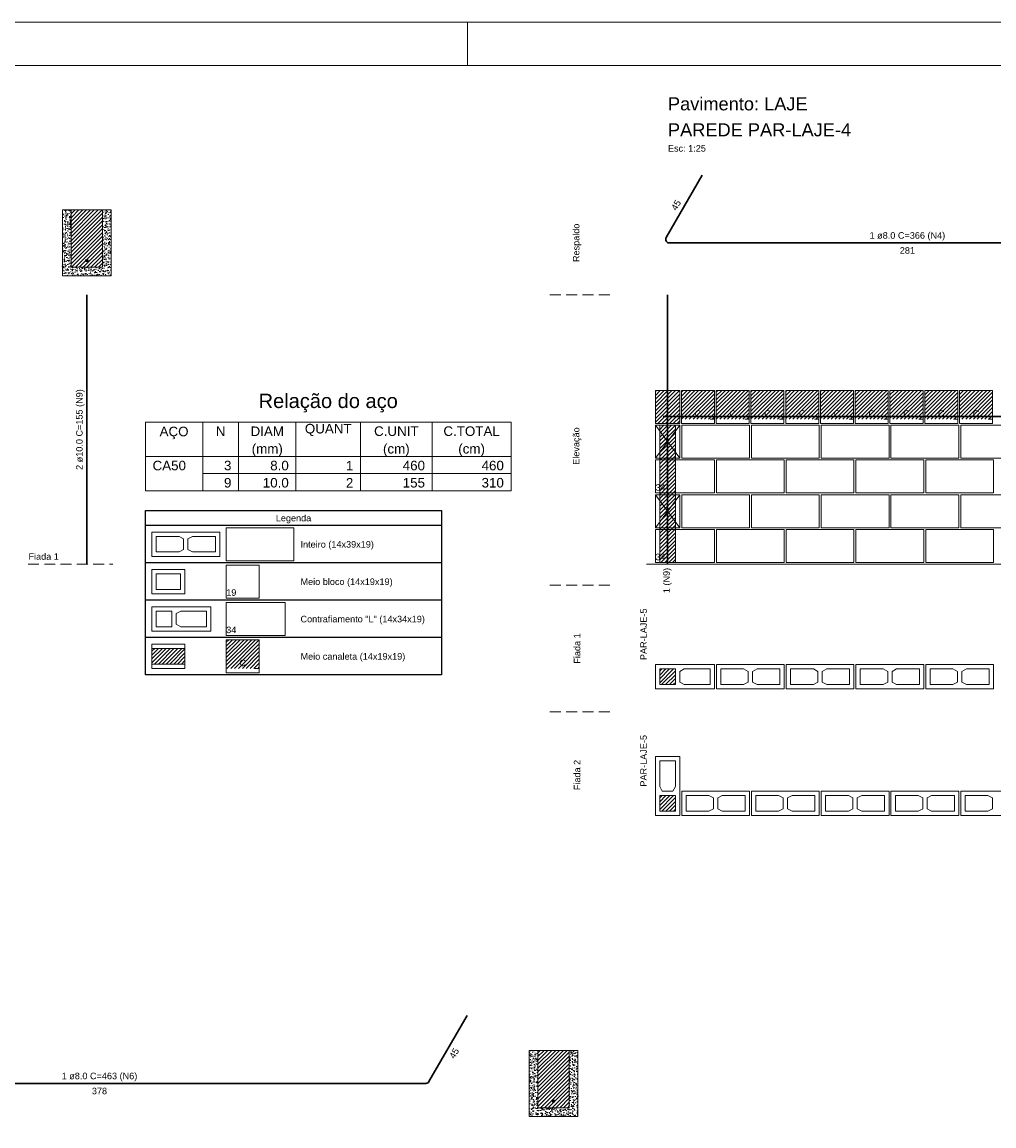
# Model space of a CAD drawing. Header units: millimetres. Extents: x 337 to 624, y -381 to -65.
# Tile 116 of 138: x 465 to 488, y -155 to -129. Entities that reach past the tile are written whole.
import ezdxf

# ---------------------------------------------------------------- set-up
doc = ezdxf.new("R2010")
doc.units = ezdxf.units.MM
doc.header["$MEASUREMENT"] = 0
doc.linetypes.add('Dashed2', pattern=[0.375, 0.25, -0.125])
doc.linetypes.add('DOT', pattern=[6.35, 0, -6.35])
for name, color, linetype, lineweight in [('Armadura', 7, 'Continuous', 30), ('Armaduras em corte', 14, 'Continuous', 0), ('Descrição da armadura', 7, 'Continuous', 5), ('DI-Tabelas', 7, 'Continuous', 25), ('PA-Ajustes', 8, 'Continuous', 5), ('PA-Graute', 8, 'Continuous', 0), ('PA-Piso', 7, 'Continuous', 20), ('PE-Contrafiamento L', 1, 'Continuous', 13), ('PE-Inteiro', 7, 'Continuous', 5), ('PE-Meio', 1, 'Continuous', 5), ('PE-Meio canaleta', 5, 'Continuous', 5), ('PE-Paredes', 1, 'Continuous', 5), ('PRANCHA 01', 7, 'Continuous', 20), ('Relação do aço', 7, 'Continuous', 0), ('Texto da cota', 7, 'Continuous', 0), ('Textos armaduras', 7, 'Continuous', 5)]:
    doc.layers.add(name, color=color, linetype=linetype, lineweight=lineweight)
doc.styles.add('Arial', font='arial.ttf')
pattern_1 = [(45, (442.74299, -310.03217), (-0.044194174, 0.044194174), [])]
pattern_2 = [(45, (442.51414, -310.03217), (-0.044194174, 0.044194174), [])]

msp = doc.modelspace()

# ---------------------------------------------------------------- hatches: boundary and pattern name
at = {"layer": 'Armaduras em corte', "linetype": 'Continuous'}
for points in [[(466.9258, -134.935), (466.9257, -134.9322), (466.9253, -134.9295), (466.9247, -134.9267), (466.9239, -134.9241), (466.9228, -134.9215), (466.9215, -134.919), (466.92, -134.9167), (466.9183, -134.9144), (466.9164, -134.9124), (466.9144, -134.9105), (466.9121, -134.9088), (466.9098, -134.9073), (466.9073, -134.906), (466.9047, -134.9049), (466.9021, -134.9041), (466.8993, -134.9035), (466.8966, -134.9031), (466.8938, -134.903), (466.891, -134.9031), (466.8882, -134.9035), (466.8855, -134.9041), (466.8828, -134.9049), (466.8803, -134.906), (466.8778, -134.9073), (466.8754, -134.9088), (466.8732, -134.9105), (466.8712, -134.9124), (466.8693, -134.9144), (466.8676, -134.9167), (466.8661, -134.919), (466.8648, -134.9215), (466.8637, -134.9241), (466.8629, -134.9267), (466.8623, -134.9295), (466.8619, -134.9322), (466.8618, -134.935), (466.8619, -134.9378), (466.8623, -134.9406), (466.8629, -134.9433), (466.8637, -134.946), (466.8648, -134.9485), (466.8661, -134.951), (466.8676, -134.9534), (466.8693, -134.9556), (466.8712, -134.9576), (466.8732, -134.9595), (466.8754, -134.9612), (466.8778, -134.9627), (466.8803, -134.964), (466.8828, -134.9651), (466.8855, -134.9659), (466.8882, -134.9665), (466.891, -134.9669), (466.8938, -134.967), (466.8966, -134.9669), (466.8993, -134.9665), (466.9021, -134.9659), (466.9047, -134.9651), (466.9073, -134.964), (466.9098, -134.9627), (466.9121, -134.9612), (466.9144, -134.9595), (466.9164, -134.9576), (466.9183, -134.9556), (466.92, -134.9534), (466.9215, -134.951), (466.9228, -134.9485), (466.9239, -134.946), (466.9247, -134.9433), (466.9253, -134.9406), (466.9257, -134.9378)], [(477.6693, -154.2894), (477.6692, -154.2866), (477.6689, -154.2838), (477.6683, -154.2811), (477.6674, -154.2784), (477.6663, -154.2758), (477.6651, -154.2734), (477.6636, -154.271), (477.6619, -154.2688), (477.66, -154.2667), (477.6579, -154.2648), (477.6557, -154.2631), (477.6533, -154.2616), (477.6509, -154.2604), (477.6483, -154.2593), (477.6456, -154.2584), (477.6429, -154.2578), (477.6401, -154.2575), (477.6373, -154.2574), (477.6346, -154.2575), (477.6318, -154.2578), (477.6291, -154.2584), (477.6264, -154.2593), (477.6238, -154.2604), (477.6213, -154.2616), (477.619, -154.2631), (477.6168, -154.2648), (477.6147, -154.2667), (477.6128, -154.2688), (477.6111, -154.271), (477.6096, -154.2734), (477.6083, -154.2758), (477.6073, -154.2784), (477.6064, -154.2811), (477.6058, -154.2838), (477.6055, -154.2866), (477.6053, -154.2894), (477.6055, -154.2921), (477.6058, -154.2949), (477.6064, -154.2976), (477.6073, -154.3003), (477.6083, -154.3029), (477.6096, -154.3054), (477.6111, -154.3077), (477.6128, -154.3099), (477.6147, -154.312), (477.6168, -154.3139), (477.619, -154.3156), (477.6213, -154.3171), (477.6238, -154.3184), (477.6264, -154.3194), (477.6291, -154.3203), (477.6318, -154.3209), (477.6346, -154.3212), (477.6373, -154.3214), (477.6401, -154.3212), (477.6429, -154.3209), (477.6456, -154.3203), (477.6483, -154.3194), (477.6509, -154.3184), (477.6533, -154.3171), (477.6557, -154.3156), (477.6579, -154.3139), (477.66, -154.312), (477.6619, -154.3099), (477.6636, -154.3077), (477.6651, -154.3054), (477.6663, -154.3029), (477.6674, -154.3003), (477.6683, -154.2976), (477.6689, -154.2949), (477.6692, -154.2921)]]:
    msp.add_hatch(color=14, dxfattribs=at).paths.add_polyline_path(points)
at = {"layer": 'PA-Ajustes', "linetype": 'Continuous'}
h = msp.add_hatch(dxfattribs=at)
h.set_pattern_fill('ANSI31', color=8, scale=0.5, style=0)
h.set_pattern_definition(pattern_2)
h.paths.add_polyline_path([(479.9799, -137.927), (480.5399, -137.927), (480.5399, -138.687), (479.9799, -138.687)])
at = {"layer": 'PA-Graute', "linetype": 'Continuous'}
h = msp.add_hatch(dxfattribs=at)
h.set_pattern_fill('ANSI31', color=8, scale=0.5, style=0)
h.set_pattern_definition(pattern_1)
h.paths.add_polyline_path([(466.5338, -135.087), (467.2538, -135.087), (467.2538, -133.767), (466.5338, -133.767)])
h = msp.add_hatch(dxfattribs=at)
h.set_pattern_fill('ANSI31', color=8, scale=0.5, style=0)
h.set_pattern_definition(pattern_2)
h.paths.add_polyline_path([(480.5799, -137.927), (481.3399, -137.927), (481.3399, -138.587), (480.5799, -138.587)])
h = msp.add_hatch(dxfattribs=at)
h.set_pattern_fill('ANSI31', color=8, scale=0.5, style=0)
h.set_pattern_definition(pattern_2)
h.paths.add_polyline_path([(481.3799, -137.927), (482.1399, -137.927), (482.1399, -138.587), (481.3799, -138.587)])
h = msp.add_hatch(dxfattribs=at)
h.set_pattern_fill('ANSI31', color=8, scale=0.5, style=0)
h.set_pattern_definition(pattern_2)
h.paths.add_polyline_path([(482.1799, -137.927), (482.9399, -137.927), (482.9399, -138.587), (482.1799, -138.587)])
h = msp.add_hatch(dxfattribs=at)
h.set_pattern_fill('ANSI31', color=8, scale=0.5, style=0)
h.set_pattern_definition(pattern_2)
h.paths.add_polyline_path([(482.9799, -137.927), (483.7399, -137.927), (483.7399, -138.587), (482.9799, -138.587)])
h = msp.add_hatch(dxfattribs=at)
h.set_pattern_fill('ANSI31', color=8, scale=0.5, style=0)
h.set_pattern_definition(pattern_2)
h.paths.add_polyline_path([(483.7799, -137.927), (484.5399, -137.927), (484.5399, -138.587), (483.7799, -138.587)])
h = msp.add_hatch(dxfattribs=at)
h.set_pattern_fill('ANSI31', color=8, scale=0.5, style=0)
h.set_pattern_definition(pattern_2)
h.paths.add_polyline_path([(484.5799, -137.927), (485.3399, -137.927), (485.3399, -138.587), (484.5799, -138.587)])
h = msp.add_hatch(dxfattribs=at)
h.set_pattern_fill('ANSI31', color=8, scale=0.5, style=0)
h.set_pattern_definition(pattern_2)
h.paths.add_polyline_path([(485.3799, -137.927), (486.1399, -137.927), (486.1399, -138.587), (485.3799, -138.587)])
h = msp.add_hatch(dxfattribs=at)
h.set_pattern_fill('ANSI31', color=8, scale=0.5, style=0)
h.set_pattern_definition(pattern_2)
h.paths.add_polyline_path([(486.1799, -137.927), (486.9399, -137.927), (486.9399, -138.587), (486.1799, -138.587)])
h = msp.add_hatch(dxfattribs=at)
h.set_pattern_fill('ANSI31', color=8, scale=0.5, style=0)
h.set_pattern_definition(pattern_2)
h.paths.add_polyline_path([(486.9799, -137.927), (487.7399, -137.927), (487.7399, -138.587), (486.9799, -138.587)])
h = msp.add_hatch(dxfattribs=at)
h.set_pattern_fill('ANSI31', color=8, scale=0.5, style=0)
h.set_pattern_definition(pattern_2)
h.paths.add_polyline_path([(480.0799, -138.727), (480.4399, -138.727), (480.4399, -141.887), (480.0799, -141.887)])
h = msp.add_hatch(dxfattribs=at)
h.set_pattern_fill('ANSI31', color=8, scale=0.5, style=0)
h.set_pattern_definition(pattern_1)
h.paths.add_polyline_path([(470.1038, -143.666), (470.8638, -143.666), (470.8638, -144.326), (470.1038, -144.326)])
h = msp.add_hatch(dxfattribs=at)
h.set_pattern_fill('ANSI31', color=8, scale=0.5, style=0)
h.set_pattern_definition(pattern_1)
h.paths.add_polyline_path([(468.3938, -143.866), (469.1538, -143.866), (469.1538, -144.226), (468.3938, -144.226)])
h = msp.add_hatch(dxfattribs=at)
h.set_pattern_fill('ANSI31', color=8, scale=0.5, style=0)
h.set_pattern_definition(pattern_2)
h.paths.add_polyline_path([(480.0799, -144.34), (480.4399, -144.34), (480.4399, -144.7), (480.0799, -144.7)])
h = msp.add_hatch(dxfattribs=at)
h.set_pattern_fill('ANSI31', color=8, scale=0.5, style=0)
h.set_pattern_definition(pattern_2)
h.paths.add_polyline_path([(480.0799, -147.613), (480.0799, -147.253), (480.4399, -147.253), (480.4399, -147.613)])
h = msp.add_hatch(dxfattribs=at)
h.set_pattern_fill('ANSI31', color=8, scale=0.5, style=0)
h.set_pattern_definition([(45, (515.896945, -309.099686), (-0.044194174, 0.044194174), [])])
h.paths.add_polyline_path([(477.2773, -154.4414), (477.9973, -154.4414), (477.9973, -153.1214), (477.2773, -153.1214)])
at = {"layer": 'PE-Meio canaleta', "linetype": 'Continuous'}
h = msp.add_hatch(dxfattribs=at)
h.set_pattern_fill('AR-CONC', color=5, scale=0.02, style=0)
h.set_pattern_definition([(50, (442.74299, -310.03217), (0.14345204, -0.01255043), [0.015, -0.165]), (355, (442.74299, -310.03217), (-0.02775027, 0.15043843), [0.012, -0.132]), (100.4514, (442.75494, -310.03322), (0.11570188, 0.13788791), [0.01274804, -0.14022842]), (46.1842, (442.74299, -309.99217), (0.21344821, -0.0331038), [0.0225, -0.2475]), (96.6356, (442.76078, -309.99493), (0.18693254, 0.19482357), [0.01912206, -0.2103426]), (351.1842, (442.74299, -309.99217), (0.1869324, 0.19482372), [0.018, -0.198]), (21, (442.76299, -310.00217), (0.11938141, -0.08052378), [0.015, -0.165]), (326, (442.76299, -310.00217), (0.04866307, 0.14503001), [0.012, -0.132]), (71.4514, (442.77294, -310.00888), (0.16804453, 0.0645061), [0.01274804, -0.14022842]), (37.5, (442.74299, -310.03217), (0.002431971, 0.066578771), [0, -0.1304, 0, -0.134, 0, -0.1325]), (7.5, (442.74299, -310.03217), (0.052613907, 0.078882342), [0, -0.0764, 0, -0.1274, 0, -0.0505]), (327.5, (442.69839, -310.03217), (0.106764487, -0.004510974), [0, -0.05, 0, -0.156, 0, -0.207]), (317.5, (442.67839, -310.03217), (0.116637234, 0.020020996), [0, -0.065, 0, -0.1036, 0, -0.147])])
h.paths.add_polyline_path([(466.3338, -135.287), (467.4538, -135.287), (467.4538, -133.767), (467.2538, -133.767), (467.2538, -135.087), (466.5338, -135.087), (466.5338, -133.767), (466.3338, -133.767)])
h = msp.add_hatch(dxfattribs=at)
h.set_pattern_fill('AR-CONC', color=5, scale=0.02, style=0)
h.set_pattern_definition([(50, (515.89694, -309.09969), (0.14345204, -0.01255043), [0.015, -0.165]), (355, (515.89694, -309.09969), (-0.02775027, 0.15043843), [0.012, -0.132]), (100.4514, (515.9089, -309.10073), (0.11570188, 0.13788791), [0.01274804, -0.14022842]), (46.1842, (515.89694, -309.05969), (0.2134482, -0.0331038), [0.0225, -0.2475]), (96.6356, (515.91473, -309.06244), (0.18693254, 0.19482357), [0.01912206, -0.2103426]), (351.1842, (515.89694, -309.05969), (0.1869324, 0.19482372), [0.018, -0.198]), (21, (515.91694, -309.06969), (0.11938141, -0.08052378), [0.015, -0.165]), (326, (515.91694, -309.06969), (0.04866307, 0.14503001), [0.012, -0.132]), (71.4514, (515.92689, -309.0764), (0.16804453, 0.0645061), [0.01274804, -0.14022842]), (37.5, (515.896945, -309.099686), (0.002431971, 0.06657877), [0, -0.1304, 0, -0.134, 0, -0.1325]), (7.5, (515.896945, -309.099686), (0.052613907, 0.078882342), [0, -0.0764, 0, -0.1274, 0, -0.0505]), (327.5, (515.852345, -309.099686), (0.106764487, -0.004510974), [0, -0.05, 0, -0.156, 0, -0.207]), (317.5, (515.83234, -309.09969), (0.116637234, 0.020020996), [0, -0.065, 0, -0.1036, 0, -0.147])])
h.paths.add_polyline_path([(477.0773, -154.6414), (478.1973, -154.6414), (478.1973, -153.1214), (477.9973, -153.1214), (477.9973, -154.4414), (477.2773, -154.4414), (477.2773, -153.1214), (477.0773, -153.1214)])

# ---------------------------------------------------------------- linework, layer by layer
at = {"layer": 'Armadura'}
for p, q in [((481.0599, -132.9682), (480.2292, -134.407)), ((480.2985, -134.527), (491.3538, -134.527)), ((466.8938, -141.927), (466.8938, -135.727)), ((480.1599, -138.527), (491.3999, -138.527)), ((474.7704, -153.8414), (475.6473, -152.3225)), ((459.7655, -153.8814), (474.7012, -153.8814))]:
    msp.add_line(p, q, dxfattribs=at)
msp.add_lwpolyline([(480.2599, -141.927), (480.2599, -135.727)], dxfattribs=at)
for centre, start, end in [((480.2985, -134.447), 150, 270), ((474.7012, -153.8014), 270, 330)]:
    msp.add_arc(centre, 0.08, start, end, dxfattribs=at)
at = {"layer": 'Armaduras em corte'}
for centre in [(466.8938, -134.935), (477.6373, -154.2894)]:
    msp.add_circle(centre, 0.032, dxfattribs=at)
at = {"layer": 'DI-Tabelas'}
for p, q in [((468.2438, -141.036), (468.2438, -140.687)), ((468.2438, -140.687), (475.0622, -140.687)), ((475.0622, -140.687), (475.0622, -141.036)), ((475.0622, -141.036), (468.2438, -141.036)), ((468.2438, -141.896), (468.2438, -141.036)), ((475.0622, -141.036), (475.0622, -141.896)), ((469.9538, -141.896), (468.2438, -141.896)), ((468.2438, -142.756), (468.2438, -141.896)), ((471.6638, -141.896), (469.9538, -141.896)), ((475.0622, -141.896), (471.6638, -141.896)), ((475.0622, -141.896), (475.0622, -142.756)), ((469.9538, -142.756), (468.2438, -142.756)), ((468.2438, -143.616), (468.2438, -142.756)), ((471.6638, -142.756), (469.9538, -142.756)), ((475.0622, -142.756), (471.6638, -142.756)), ((475.0622, -142.756), (475.0622, -143.616)), ((469.9538, -143.616), (468.2438, -143.616)), ((468.2438, -144.476), (468.2438, -143.616)), ((471.6638, -143.616), (469.9538, -143.616)), ((475.0622, -143.616), (471.6638, -143.616)), ((475.0622, -143.616), (475.0622, -144.476)), ((469.9538, -144.476), (468.2438, -144.476)), ((471.6638, -144.476), (469.9538, -144.476)), ((475.0622, -144.476), (471.6638, -144.476))]:
    msp.add_line(p, q, dxfattribs=at)
at = {"layer": 'PA-Ajustes', "linetype": 'Continuous'}
msp.add_lwpolyline([(479.9799, -137.927), (480.5399, -137.927), (480.5399, -138.687), (479.9799, -138.687)], close=True, dxfattribs=at)
at = {"layer": 'PA-Graute', "color": 8, "linetype": 'Continuous'}
msp.add_lwpolyline([(480.0799, -138.727), (480.4399, -138.727), (480.4399, -141.887), (480.0799, -141.887)], close=True, dxfattribs=at)
at = {"layer": 'PA-Piso', "linetype": 'Dashed2'}
for p, q in [((478.9299, -135.727), (477.4299, -135.727)), ((465.5438, -141.927), (467.4938, -141.927)), ((478.9299, -142.412), (477.4299, -142.412)), ((478.9299, -145.325), (477.4299, -145.325))]:
    msp.add_line(p, q, dxfattribs=at)
at = {"layer": 'PA-Piso'}
msp.add_line((479.7799, -141.927), (492.3399, -141.927), dxfattribs=at)
at = {"layer": 'PE-Contrafiamento L', "linetype": 'Continuous'}
for p, q in [((479.9799, -139.487), (479.9799, -138.727)), ((479.9799, -138.727), (480.5399, -138.727)), ((480.5399, -138.727), (479.9799, -139.487)), ((480.5399, -139.487), (479.9799, -138.727)), ((479.9799, -138.727), (480.5399, -138.727)), ((480.5399, -138.727), (480.5399, -139.487)), ((480.5399, -139.487), (479.9799, -139.487)), ((479.9799, -139.487), (480.5399, -139.487)), ((479.9799, -139.527), (481.3399, -139.527)), ((479.9799, -140.287), (479.9799, -139.527)), ((481.3399, -139.527), (481.3399, -140.287)), ((481.3399, -140.287), (479.9799, -140.287)), ((479.9799, -141.087), (479.9799, -140.327)), ((479.9799, -140.327), (480.5399, -140.327)), ((480.5399, -140.327), (479.9799, -141.087)), ((480.5399, -141.087), (479.9799, -140.327)), ((479.9799, -140.327), (480.5399, -140.327)), ((480.5399, -140.327), (480.5399, -141.087)), ((480.5399, -141.087), (479.9799, -141.087)), ((479.9799, -141.087), (480.5399, -141.087)), ((479.9799, -141.127), (481.3399, -141.127)), ((479.9799, -141.887), (479.9799, -141.127)), ((481.3399, -141.127), (481.3399, -141.887)), ((481.3399, -141.887), (479.9799, -141.887)), ((470.1038, -142.806), (471.4638, -142.806)), ((470.1038, -143.566), (470.1038, -142.806)), ((471.4638, -142.806), (471.4638, -143.566)), ((468.3938, -142.906), (469.7538, -142.906)), ((468.3938, -143.466), (468.3938, -142.906)), ((469.7538, -142.906), (469.7538, -143.466)), ((469.7538, -143.466), (468.3938, -143.466)), ((471.4638, -143.566), (470.1038, -143.566)), ((479.9799, -144.24), (481.3399, -144.24)), ((479.9799, -144.8), (479.9799, -144.24)), ((481.3399, -144.24), (481.3399, -144.8)), ((481.3399, -144.8), (479.9799, -144.8)), ((479.9799, -147.713), (479.9799, -146.353)), ((479.9799, -146.353), (480.5399, -146.353)), ((480.5399, -146.353), (480.5399, -147.713)), ((480.5399, -147.713), (479.9799, -147.713))]:
    msp.add_line(p, q, dxfattribs=at)
at = {"layer": 'PE-Contrafiamento L', "linetype": 'Continuous', "lineweight": 5}
for p, q in [((468.4938, -143.006), (468.8538, -143.006)), ((468.4938, -143.366), (468.4938, -143.006)), ((468.8538, -143.006), (468.8538, -143.366)), ((468.9538, -143.062), (469.0578, -143.006)), ((468.9538, -143.31), (468.9538, -143.062)), ((469.0578, -143.006), (469.6538, -143.006)), ((469.6538, -143.006), (469.6538, -143.366)), ((469.0578, -143.366), (468.9538, -143.31)), ((468.8538, -143.366), (468.4938, -143.366)), ((469.6538, -143.366), (469.0578, -143.366)), ((480.0799, -144.34), (480.4399, -144.34)), ((480.0799, -144.7), (480.0799, -144.34)), ((480.4399, -144.34), (480.4399, -144.7)), ((480.5399, -144.396), (480.6439, -144.34)), ((480.6439, -144.34), (481.2399, -144.34)), ((481.2399, -144.34), (481.2399, -144.7)), ((480.5399, -144.644), (480.5399, -144.396)), ((480.4399, -144.7), (480.0799, -144.7)), ((480.6439, -144.7), (480.5399, -144.644)), ((481.2399, -144.7), (480.6439, -144.7)), ((480.0799, -147.049), (480.0799, -146.453)), ((480.0799, -146.453), (480.4399, -146.453)), ((480.4399, -146.453), (480.4399, -147.049)), ((480.1359, -147.153), (480.0799, -147.049)), ((480.3839, -147.153), (480.1359, -147.153)), ((480.4399, -147.049), (480.3839, -147.153)), ((480.0799, -147.613), (480.0799, -147.253)), ((480.0799, -147.253), (480.4399, -147.253)), ((480.4399, -147.253), (480.4399, -147.613)), ((480.4399, -147.613), (480.0799, -147.613))]:
    msp.add_line(p, q, dxfattribs=at)
at = {"layer": 'PE-Inteiro', "linetype": 'Continuous'}
for p, q in [((480.5857, -138.727), (482.1457, -138.727)), ((480.5857, -139.487), (480.5857, -138.727)), ((482.1457, -138.727), (482.1457, -139.487)), ((482.1914, -138.727), (483.7514, -138.727)), ((482.1914, -139.487), (482.1914, -138.727)), ((483.7514, -138.727), (483.7514, -139.487)), ((483.7971, -138.727), (485.3571, -138.727)), ((483.7971, -139.487), (483.7971, -138.727)), ((485.3571, -138.727), (485.3571, -139.487)), ((485.4028, -138.727), (486.9628, -138.727)), ((485.4028, -139.487), (485.4028, -138.727)), ((486.9628, -138.727), (486.9628, -139.487)), ((487.0085, -138.727), (488.5685, -138.727)), ((487.0085, -139.487), (487.0085, -138.727)), ((482.1457, -139.487), (480.5857, -139.487)), ((481.3857, -139.527), (482.9457, -139.527)), ((481.3857, -140.287), (481.3857, -139.527)), ((483.7514, -139.487), (482.1914, -139.487)), ((482.9457, -139.527), (482.9457, -140.287)), ((482.9914, -139.527), (484.5514, -139.527)), ((482.9914, -140.287), (482.9914, -139.527)), ((485.3571, -139.487), (483.7971, -139.487)), ((484.5514, -139.527), (484.5514, -140.287)), ((484.5971, -139.527), (486.1571, -139.527)), ((484.5971, -140.287), (484.5971, -139.527)), ((486.9628, -139.487), (485.4028, -139.487)), ((486.1571, -139.527), (486.1571, -140.287)), ((486.2028, -139.527), (487.7628, -139.527)), ((486.2028, -140.287), (486.2028, -139.527)), ((488.5685, -139.487), (487.0085, -139.487)), ((487.7628, -139.527), (487.7628, -140.287)), ((482.9457, -140.287), (481.3857, -140.287)), ((484.5514, -140.287), (482.9914, -140.287)), ((486.1571, -140.287), (484.5971, -140.287)), ((487.7628, -140.287), (486.2028, -140.287)), ((480.5857, -140.327), (482.1457, -140.327)), ((480.5857, -141.087), (480.5857, -140.327)), ((482.1457, -140.327), (482.1457, -141.087)), ((482.1914, -140.327), (483.7514, -140.327)), ((482.1914, -141.087), (482.1914, -140.327)), ((483.7514, -140.327), (483.7514, -141.087)), ((483.7971, -140.327), (485.3571, -140.327)), ((483.7971, -141.087), (483.7971, -140.327)), ((485.3571, -140.327), (485.3571, -141.087)), ((485.4028, -140.327), (486.9628, -140.327)), ((485.4028, -141.087), (485.4028, -140.327)), ((486.9628, -140.327), (486.9628, -141.087)), ((487.0085, -140.327), (488.5685, -140.327)), ((487.0085, -141.087), (487.0085, -140.327)), ((468.3938, -141.186), (469.9538, -141.186)), ((468.3938, -141.746), (468.3938, -141.186)), ((469.9538, -141.186), (469.9538, -141.746)), ((470.1038, -141.086), (471.6638, -141.086)), ((470.1038, -141.846), (470.1038, -141.086)), ((471.6638, -141.086), (471.6638, -141.846)), ((482.1457, -141.087), (480.5857, -141.087)), ((481.3857, -141.127), (482.9457, -141.127)), ((481.3857, -141.887), (481.3857, -141.127)), ((483.7514, -141.087), (482.1914, -141.087)), ((482.9457, -141.127), (482.9457, -141.887)), ((482.9914, -141.127), (484.5514, -141.127)), ((482.9914, -141.887), (482.9914, -141.127)), ((485.3571, -141.087), (483.7971, -141.087)), ((484.5514, -141.127), (484.5514, -141.887)), ((484.5971, -141.127), (486.1571, -141.127)), ((484.5971, -141.887), (484.5971, -141.127)), ((486.9628, -141.087), (485.4028, -141.087)), ((486.1571, -141.127), (486.1571, -141.887)), ((486.2028, -141.127), (487.7628, -141.127)), ((486.2028, -141.887), (486.2028, -141.127)), ((488.5685, -141.087), (487.0085, -141.087)), ((487.7628, -141.127), (487.7628, -141.887)), ((469.9538, -141.746), (468.3938, -141.746)), ((471.6638, -141.846), (470.1038, -141.846)), ((482.9457, -141.887), (481.3857, -141.887)), ((484.5514, -141.887), (482.9914, -141.887)), ((486.1571, -141.887), (484.5971, -141.887)), ((487.7628, -141.887), (486.2028, -141.887)), ((481.3857, -144.24), (482.9457, -144.24)), ((481.3857, -144.8), (481.3857, -144.24)), ((482.9457, -144.24), (482.9457, -144.8)), ((482.9914, -144.24), (484.5514, -144.24)), ((482.9914, -144.8), (482.9914, -144.24)), ((484.5514, -144.24), (484.5514, -144.8)), ((484.5971, -144.24), (486.1571, -144.24)), ((484.5971, -144.8), (484.5971, -144.24)), ((486.1571, -144.24), (486.1571, -144.8)), ((486.2028, -144.24), (487.7628, -144.24)), ((486.2028, -144.8), (486.2028, -144.24)), ((487.7628, -144.24), (487.7628, -144.8)), ((482.9457, -144.8), (481.3857, -144.8)), ((484.5514, -144.8), (482.9914, -144.8)), ((486.1571, -144.8), (484.5971, -144.8)), ((487.7628, -144.8), (486.2028, -144.8)), ((480.5857, -147.153), (482.1457, -147.153)), ((480.5857, -147.713), (480.5857, -147.153)), ((482.1457, -147.153), (482.1457, -147.713)), ((482.1914, -147.153), (483.7514, -147.153)), ((482.1914, -147.713), (482.1914, -147.153)), ((483.7514, -147.153), (483.7514, -147.713)), ((483.7971, -147.153), (485.3571, -147.153)), ((483.7971, -147.713), (483.7971, -147.153)), ((485.3571, -147.153), (485.3571, -147.713)), ((485.4028, -147.153), (486.9628, -147.153)), ((485.4028, -147.713), (485.4028, -147.153)), ((486.9628, -147.153), (486.9628, -147.713)), ((487.0085, -147.153), (488.5685, -147.153)), ((487.0085, -147.713), (487.0085, -147.153)), ((482.1457, -147.713), (480.5857, -147.713)), ((483.7514, -147.713), (482.1914, -147.713)), ((485.3571, -147.713), (483.7971, -147.713)), ((486.9628, -147.713), (485.4028, -147.713)), ((488.5685, -147.713), (487.0085, -147.713))]:
    msp.add_line(p, q, dxfattribs=at)
at = {"layer": 'PE-Inteiro', "linetype": 'Continuous', "lineweight": 5}
for p, q in [((468.4938, -141.286), (469.0198, -141.286)), ((468.4938, -141.646), (468.4938, -141.286)), ((469.0198, -141.286), (469.1238, -141.342)), ((469.2238, -141.342), (469.3278, -141.286)), ((469.3278, -141.286), (469.8538, -141.286)), ((469.8538, -141.286), (469.8538, -141.646)), ((469.1238, -141.342), (469.1238, -141.59)), ((469.2238, -141.59), (469.2238, -141.342)), ((469.0198, -141.646), (468.4938, -141.646)), ((469.1238, -141.59), (469.0198, -141.646)), ((469.3278, -141.646), (469.2238, -141.59)), ((469.8538, -141.646), (469.3278, -141.646)), ((481.4857, -144.34), (482.0117, -144.34)), ((481.4857, -144.7), (481.4857, -144.34)), ((482.0117, -144.34), (482.1157, -144.396)), ((482.2157, -144.396), (482.3197, -144.34)), ((482.3197, -144.34), (482.8457, -144.34)), ((482.8457, -144.34), (482.8457, -144.7)), ((483.0914, -144.34), (483.6174, -144.34)), ((483.0914, -144.7), (483.0914, -144.34)), ((483.6174, -144.34), (483.7214, -144.396)), ((483.8214, -144.396), (483.9254, -144.34)), ((483.9254, -144.34), (484.4514, -144.34)), ((484.4514, -144.34), (484.4514, -144.7)), ((484.6971, -144.34), (485.2231, -144.34)), ((484.6971, -144.7), (484.6971, -144.34)), ((485.2231, -144.34), (485.3271, -144.396)), ((485.4271, -144.396), (485.5311, -144.34)), ((485.5311, -144.34), (486.0571, -144.34)), ((486.0571, -144.34), (486.0571, -144.7)), ((486.3028, -144.34), (486.8288, -144.34)), ((486.3028, -144.7), (486.3028, -144.34)), ((486.8288, -144.34), (486.9328, -144.396)), ((487.0328, -144.396), (487.1368, -144.34)), ((487.1368, -144.34), (487.6628, -144.34)), ((487.6628, -144.34), (487.6628, -144.7)), ((482.1157, -144.396), (482.1157, -144.644)), ((482.2157, -144.644), (482.2157, -144.396)), ((483.7214, -144.396), (483.7214, -144.644)), ((483.8214, -144.644), (483.8214, -144.396)), ((485.3271, -144.396), (485.3271, -144.644)), ((485.4271, -144.644), (485.4271, -144.396)), ((486.9328, -144.396), (486.9328, -144.644)), ((487.0328, -144.644), (487.0328, -144.396)), ((482.0117, -144.7), (481.4857, -144.7)), ((482.1157, -144.644), (482.0117, -144.7)), ((482.3197, -144.7), (482.2157, -144.644)), ((482.8457, -144.7), (482.3197, -144.7)), ((483.6174, -144.7), (483.0914, -144.7)), ((483.7214, -144.644), (483.6174, -144.7)), ((483.9254, -144.7), (483.8214, -144.644)), ((484.4514, -144.7), (483.9254, -144.7)), ((485.2231, -144.7), (484.6971, -144.7)), ((485.3271, -144.644), (485.2231, -144.7)), ((485.5311, -144.7), (485.4271, -144.644)), ((486.0571, -144.7), (485.5311, -144.7)), ((486.8288, -144.7), (486.3028, -144.7)), ((486.9328, -144.644), (486.8288, -144.7)), ((487.1368, -144.7), (487.0328, -144.644)), ((487.6628, -144.7), (487.1368, -144.7)), ((480.6857, -147.253), (481.2117, -147.253)), ((480.6857, -147.613), (480.6857, -147.253)), ((481.2117, -147.253), (481.3157, -147.309)), ((481.3157, -147.309), (481.3157, -147.557)), ((481.4157, -147.309), (481.5197, -147.253)), ((481.4157, -147.557), (481.4157, -147.309)), ((481.5197, -147.253), (482.0457, -147.253)), ((482.0457, -147.253), (482.0457, -147.613)), ((482.2914, -147.253), (482.8174, -147.253)), ((482.2914, -147.613), (482.2914, -147.253)), ((482.8174, -147.253), (482.9214, -147.309)), ((482.9214, -147.309), (482.9214, -147.557)), ((483.0214, -147.309), (483.1254, -147.253)), ((483.0214, -147.557), (483.0214, -147.309)), ((483.1254, -147.253), (483.6514, -147.253)), ((483.6514, -147.253), (483.6514, -147.613)), ((483.8971, -147.253), (484.4231, -147.253)), ((483.8971, -147.613), (483.8971, -147.253)), ((484.4231, -147.253), (484.5271, -147.309)), ((484.5271, -147.309), (484.5271, -147.557)), ((484.6271, -147.309), (484.7311, -147.253)), ((484.6271, -147.557), (484.6271, -147.309)), ((484.7311, -147.253), (485.2571, -147.253)), ((485.2571, -147.253), (485.2571, -147.613)), ((485.5028, -147.253), (486.0288, -147.253)), ((485.5028, -147.613), (485.5028, -147.253)), ((486.0288, -147.253), (486.1328, -147.309)), ((486.1328, -147.309), (486.1328, -147.557)), ((486.2328, -147.309), (486.3368, -147.253)), ((486.2328, -147.557), (486.2328, -147.309)), ((486.3368, -147.253), (486.8628, -147.253)), ((486.8628, -147.253), (486.8628, -147.613)), ((487.1085, -147.253), (487.6345, -147.253)), ((487.1085, -147.613), (487.1085, -147.253)), ((487.6345, -147.253), (487.7385, -147.309)), ((487.7385, -147.309), (487.7385, -147.557)), ((481.2117, -147.613), (480.6857, -147.613)), ((481.3157, -147.557), (481.2117, -147.613)), ((481.5197, -147.613), (481.4157, -147.557)), ((482.0457, -147.613), (481.5197, -147.613)), ((482.8174, -147.613), (482.2914, -147.613)), ((482.9214, -147.557), (482.8174, -147.613)), ((483.1254, -147.613), (483.0214, -147.557)), ((483.6514, -147.613), (483.1254, -147.613)), ((484.4231, -147.613), (483.8971, -147.613)), ((484.5271, -147.557), (484.4231, -147.613)), ((484.7311, -147.613), (484.6271, -147.557)), ((485.2571, -147.613), (484.7311, -147.613)), ((486.0288, -147.613), (485.5028, -147.613)), ((486.1328, -147.557), (486.0288, -147.613)), ((486.3368, -147.613), (486.2328, -147.557)), ((486.8628, -147.613), (486.3368, -147.613)), ((487.6345, -147.613), (487.1085, -147.613)), ((487.7385, -147.557), (487.6345, -147.613))]:
    msp.add_line(p, q, dxfattribs=at)
at = {"layer": 'PE-Meio', "linetype": 'Continuous'}
for p, q in [((468.3938, -142.046), (469.1538, -142.046)), ((468.3938, -142.606), (468.3938, -142.046)), ((469.1538, -142.046), (469.1538, -142.606)), ((470.1038, -141.946), (470.8638, -141.946)), ((470.1038, -142.706), (470.1038, -141.946)), ((470.8638, -141.946), (470.8638, -142.706)), ((469.1538, -142.606), (468.3938, -142.606)), ((470.8638, -142.706), (470.1038, -142.706))]:
    msp.add_line(p, q, dxfattribs=at)
at = {"layer": 'PE-Meio', "linetype": 'Continuous', "lineweight": 5}
for p, q in [((468.4938, -142.146), (469.0538, -142.146)), ((468.4938, -142.506), (468.4938, -142.146)), ((469.0538, -142.146), (469.0538, -142.506)), ((469.0538, -142.506), (468.4938, -142.506))]:
    msp.add_line(p, q, dxfattribs=at)
at = {"layer": 'PE-Meio canaleta', "linetype": 'Continuous'}
for p, q in [((466.5338, -133.767), (466.3338, -133.767)), ((466.3338, -133.767), (466.3338, -135.287)), ((466.5338, -135.087), (466.5338, -133.767)), ((467.4538, -133.767), (467.2538, -133.767)), ((467.2538, -133.767), (467.2538, -135.087)), ((467.4538, -135.287), (467.4538, -133.767)), ((467.2538, -135.087), (466.5338, -135.087)), ((466.3338, -135.287), (467.4538, -135.287)), ((480.5799, -137.927), (481.3399, -137.927)), ((480.5799, -138.687), (480.5799, -137.927)), ((481.3399, -137.927), (481.3399, -138.687)), ((481.3799, -137.927), (482.1399, -137.927)), ((481.3799, -138.687), (481.3799, -137.927)), ((482.1399, -137.927), (482.1399, -138.687)), ((482.1799, -137.927), (482.9399, -137.927)), ((482.1799, -138.687), (482.1799, -137.927)), ((482.9399, -137.927), (482.9399, -138.687)), ((482.9799, -137.927), (483.7399, -137.927)), ((482.9799, -138.687), (482.9799, -137.927)), ((483.7399, -137.927), (483.7399, -138.687)), ((483.7799, -137.927), (484.5399, -137.927)), ((483.7799, -138.687), (483.7799, -137.927)), ((484.5399, -137.927), (484.5399, -138.687)), ((484.5799, -137.927), (485.3399, -137.927)), ((484.5799, -138.687), (484.5799, -137.927)), ((485.3399, -137.927), (485.3399, -138.687)), ((485.3799, -137.927), (486.1399, -137.927)), ((485.3799, -138.687), (485.3799, -137.927)), ((486.1399, -137.927), (486.1399, -138.687)), ((486.1799, -137.927), (486.9399, -137.927)), ((486.1799, -138.687), (486.1799, -137.927)), ((486.9399, -137.927), (486.9399, -138.687)), ((486.9799, -137.927), (487.7399, -137.927)), ((486.9799, -138.687), (486.9799, -137.927)), ((487.7399, -137.927), (487.7399, -138.687)), ((481.3399, -138.687), (480.5799, -138.687)), ((482.1399, -138.687), (481.3799, -138.687)), ((482.9399, -138.687), (482.1799, -138.687)), ((483.7399, -138.687), (482.9799, -138.687)), ((484.5399, -138.687), (483.7799, -138.687)), ((485.3399, -138.687), (484.5799, -138.687)), ((486.1399, -138.687), (485.3799, -138.687)), ((486.9399, -138.687), (486.1799, -138.687)), ((487.7399, -138.687), (486.9799, -138.687)), ((468.3938, -143.766), (469.1538, -143.766)), ((468.3938, -144.326), (468.3938, -143.766)), ((469.1538, -143.766), (469.1538, -144.326)), ((470.1038, -143.666), (470.8638, -143.666)), ((470.1038, -144.426), (470.1038, -143.666)), ((470.8638, -143.666), (470.8638, -144.426)), ((469.1538, -144.326), (468.3938, -144.326)), ((470.8638, -144.426), (470.1038, -144.426)), ((477.2773, -153.1214), (477.0773, -153.1214)), ((477.0773, -153.1214), (477.0773, -154.6414)), ((477.2773, -154.4414), (477.2773, -153.1214)), ((478.1973, -153.1214), (477.9973, -153.1214)), ((477.9973, -153.1214), (477.9973, -154.4414)), ((478.1973, -154.6414), (478.1973, -153.1214)), ((477.9973, -154.4414), (477.2773, -154.4414)), ((477.0773, -154.6414), (478.1973, -154.6414))]:
    msp.add_line(p, q, dxfattribs=at)
at = {"layer": 'PE-Meio canaleta', "linetype": 'Continuous', "lineweight": 5}
for p, q in [((467.2538, -133.767), (466.5338, -133.767)), ((466.5338, -133.767), (466.5338, -135.087)), ((467.2538, -135.087), (467.2538, -133.767)), ((466.5338, -135.087), (467.2538, -135.087)), ((468.3938, -143.866), (469.1538, -143.866)), ((468.3938, -144.226), (468.3938, -143.866)), ((469.1538, -143.866), (469.1538, -144.226)), ((469.1538, -144.226), (468.3938, -144.226)), ((477.9973, -153.1214), (477.2773, -153.1214)), ((477.2773, -153.1214), (477.2773, -154.4414)), ((477.9973, -154.4414), (477.9973, -153.1214)), ((477.2773, -154.4414), (477.9973, -154.4414))]:
    msp.add_line(p, q, dxfattribs=at)
at = {"layer": 'PE-Meio canaleta', "color": 5, "linetype": 'DOT', "lineweight": 5}
for p, q in [((480.5799, -137.927), (481.3399, -137.927)), ((480.5799, -138.587), (480.5799, -137.927)), ((481.3399, -137.927), (481.3399, -138.587)), ((481.3799, -137.927), (482.1399, -137.927)), ((481.3799, -138.587), (481.3799, -137.927)), ((482.1399, -137.927), (482.1399, -138.587)), ((482.1799, -137.927), (482.9399, -137.927)), ((482.1799, -138.587), (482.1799, -137.927)), ((482.9399, -137.927), (482.9399, -138.587)), ((482.9799, -137.927), (483.7399, -137.927)), ((482.9799, -138.587), (482.9799, -137.927)), ((483.7399, -137.927), (483.7399, -138.587)), ((483.7799, -137.927), (484.5399, -137.927)), ((483.7799, -138.587), (483.7799, -137.927)), ((484.5399, -137.927), (484.5399, -138.587)), ((484.5799, -137.927), (485.3399, -137.927)), ((484.5799, -138.587), (484.5799, -137.927)), ((485.3399, -137.927), (485.3399, -138.587)), ((485.3799, -137.927), (486.1399, -137.927)), ((485.3799, -138.587), (485.3799, -137.927)), ((486.1399, -137.927), (486.1399, -138.587)), ((486.1799, -137.927), (486.9399, -137.927)), ((486.1799, -138.587), (486.1799, -137.927)), ((486.9399, -137.927), (486.9399, -138.587)), ((486.9799, -137.927), (487.7399, -137.927)), ((486.9799, -138.587), (486.9799, -137.927)), ((487.7399, -137.927), (487.7399, -138.587)), ((481.3399, -138.587), (480.5799, -138.587)), ((482.1399, -138.587), (481.3799, -138.587)), ((482.9399, -138.587), (482.1799, -138.587)), ((483.7399, -138.587), (482.9799, -138.587)), ((484.5399, -138.587), (483.7799, -138.587)), ((485.3399, -138.587), (484.5799, -138.587)), ((486.1399, -138.587), (485.3799, -138.587)), ((486.9399, -138.587), (486.1799, -138.587)), ((487.7399, -138.587), (486.9799, -138.587)), ((470.1038, -143.666), (470.8638, -143.666)), ((470.1038, -144.326), (470.1038, -143.666)), ((470.8638, -143.666), (470.8638, -144.326)), ((470.8638, -144.326), (470.1038, -144.326))]:
    msp.add_line(p, q, dxfattribs=at)
at = {"layer": 'PE-Meio canaleta'}
for points in [[(466.3338, -135.287), (467.4538, -135.287), (467.4538, -133.767), (467.2538, -133.767), (467.2538, -135.087), (466.5338, -135.087), (466.5338, -133.767), (466.3338, -133.767)], [(477.0773, -154.6414), (478.1973, -154.6414), (478.1973, -153.1214), (477.9973, -153.1214), (477.9973, -154.4414), (477.2773, -154.4414), (477.2773, -153.1214), (477.0773, -153.1214)]]:
    msp.add_lwpolyline(points, close=True, dxfattribs=at)
at = {"layer": 'PRANCHA 01'}
for points in [[(441.653, -188.8442), (525.753, -188.8442), (525.753, -129.4442), (441.653, -129.4442), (441.653, -188.8442)], [(475.653, -130.4442), (475.653, -129.4442)]]:
    msp.add_lwpolyline(points, dxfattribs=at)
msp.add_lwpolyline([(444.153, -187.8442), (524.753, -187.8442), (524.753, -130.4442), (444.153, -130.4442)], close=True, dxfattribs=at)
at = {"layer": 'Relação do aço'}
for p, q in [((468.2438, -138.653), (476.6588, -138.653)), ((468.2438, -138.653), (468.2438, -139.445)), ((469.5638, -138.653), (469.5638, -139.445)), ((470.3888, -138.653), (470.3888, -139.445)), ((471.7088, -138.653), (471.7088, -139.445)), ((473.1938, -138.653), (473.1938, -139.445)), ((474.8438, -138.653), (474.8438, -139.445)), ((476.6588, -138.653), (476.6588, -139.445)), ((468.2438, -139.445), (476.6588, -139.445)), ((468.2438, -139.445), (476.6588, -139.445)), ((468.2438, -139.445), (468.2438, -140.237)), ((469.5638, -139.445), (469.5638, -140.237)), ((470.3888, -139.445), (470.3888, -140.237)), ((471.7088, -139.445), (471.7088, -140.237)), ((473.1938, -139.445), (473.1938, -140.237)), ((474.8438, -139.445), (474.8438, -140.237)), ((476.6588, -139.445), (476.6588, -140.237)), ((469.5638, -139.841), (476.6588, -139.841)), ((468.2438, -140.237), (476.6588, -140.237))]:
    msp.add_line(p, q, dxfattribs=at)

# ---------------------------------------------------------------- texts
at = {"layer": 'Descrição da armadura', "char_height": 0.15, "width": 3.481784, "attachment_point": 8, "line_spacing_factor": 0.9, "style": 'Arial'}
for s, insert in [('1 ø8.0 C=366 (N4)', (485.7799, -134.477)), ('1 ø8.0 C=463 (N6)', (467.1871, -153.8314))]:
    msp.add_mtext(s, dxfattribs=dict(at, insert=insert))
at = {"layer": 'Descrição da armadura', "insert": (466.8438, -138.827), "char_height": 0.15, "width": 3.714787, "attachment_point": 8, "rotation": 90.00021, "line_spacing_factor": 0.9, "style": 'Arial'}
msp.add_mtext('2 ø10.0 C=155 (N9)', dxfattribs=at)
at = {"layer": 'DI-Tabelas', "char_height": 0.15, "line_spacing_factor": 0.6, "style": 'Arial'}
for s, insert, width, attachment_point in [('Legenda', (471.653, -140.986), 1.631021, 8), ('Inteiro (14x39x19)', (471.8138, -141.5905), 3.377058, 7), ('Meio bloco (14x19x19)', (471.8138, -142.4505), 4.239101, 7), ('Contrafiamento "L" (14x34x19)', (471.8138, -143.3105), 5.724466, 7), ('Meio canaleta (14x19x19)', (471.8138, -144.1705), 4.821494, 7)]:
    msp.add_mtext(s, dxfattribs=dict(at, insert=insert, width=width, attachment_point=attachment_point))
at = {"layer": 'PE-Contrafiamento L', "char_height": 0.15, "attachment_point": 7, "style": 'Arial'}
for insert, width, line_spacing_factor in [((479.9803, -140.2375), 0.467606, 0.9), ((479.9803, -141.8375), 0.467606, 0.9), ((470.1042, -143.5165), 0.466006, 0.6)]:
    msp.add_mtext('34', dxfattribs=dict(at, insert=insert, width=width, line_spacing_factor=line_spacing_factor))
at = {"layer": 'PE-Meio', "insert": (470.1042, -142.6565), "char_height": 0.15, "width": 0.466006, "attachment_point": 7, "line_spacing_factor": 0.6, "style": 'Arial'}
msp.add_mtext('19', dxfattribs=at)
at = {"layer": 'PE-Meio canaleta', "char_height": 0.15, "attachment_point": 8, "style": 'Arial'}
for insert, width, line_spacing_factor in [((480.9599, -138.5375), 0.304344, 0.9), ((481.7599, -138.5375), 0.304344, 0.9), ((482.5599, -138.5375), 0.304344, 0.9), ((483.3599, -138.5375), 0.304344, 0.9), ((484.1599, -138.5375), 0.304344, 0.9), ((484.9599, -138.5375), 0.304344, 0.9), ((485.7599, -138.5375), 0.304344, 0.9), ((486.5599, -138.5375), 0.304344, 0.9), ((487.3599, -138.5375), 0.304344, 0.9), ((470.4838, -144.2765), 0.302744, 0.6)]:
    msp.add_mtext('C', dxfattribs=dict(at, insert=insert, width=width, line_spacing_factor=line_spacing_factor))
at = {"layer": 'PE-Paredes', "attachment_point": 7, "line_spacing_factor": 0.9, "style": 'Arial'}
for s, insert, char_height, width in [('Pavimento: LAJE', (480.2699, -131.4812), 0.3, 6.469421), ('PAREDE PAR-LAJE-4', (480.2699, -132.0792), 0.3, 8.472927), ('Esc: 1:25', (480.2699, -132.4287), 0.15, 1.78718), ('Fiada 1', (465.5538, -141.8275), 0.15, 1.437561)]:
    msp.add_mtext(s, dxfattribs=dict(at, insert=insert, char_height=char_height, width=width))
at = {"layer": 'PE-Paredes', "char_height": 0.15, "rotation": 90.00021, "line_spacing_factor": 0.9, "style": 'Arial'}
for s, insert, width, attachment_point in [('Respaldo', (478.1799, -134.527), 1.810503, 5), ('Elevação', (478.1799, -139.207), 1.764085, 5), ('PAR-LAJE-5', (479.7854, -144.135), 2.415991, 7), ('Fiada 1', (478.1799, -143.8685), 1.437561, 5), ('PAR-LAJE-5', (479.7854, -147.048), 2.415991, 7), ('Fiada 2', (478.1799, -146.7815), 1.437561, 5)]:
    msp.add_mtext(s, dxfattribs=dict(at, insert=insert, width=width, attachment_point=attachment_point))
at = {"layer": 'Relação do aço', "line_spacing_factor": 0.9, "style": 'Arial'}
for s, insert, char_height, width, attachment_point in [('Relação do aço', (472.4513, -138.433), 0.33, 6.406326, 8), ('AÇO', (468.9038, -139.049), 0.22, 1.332409, 8), ('N', (469.9763, -138.9764), 0.22, 0.444024, 8), ('DIAM', (471.0488, -138.9764), 0.22, 1.536982, 8), ('QUANT', (472.4513, -138.9764), 0.22, 2.152043, 8), ('C.UNIT', (474.0188, -138.9764), 0.22, 2.049085, 8), ('C.TOTAL', (475.7513, -138.9764), 0.22, 2.596067, 8), ('(mm)', (471.0488, -139.445), 0.22, 1.433354, 8), ('(cm)', (474.0188, -139.445), 0.22, 1.22878, 8), ('(cm)', (475.7513, -139.445), 0.22, 1.22878, 8), ('CA50', (468.4088, -139.7684), 0.22, 1.537652, 7), ('3', (470.2238, -139.7684), 0.22, 0.341738, 9), ('8.0', (471.5438, -139.7684), 0.22, 0.854177, 9), ('1', (473.0288, -139.7684), 0.22, 0.341738, 9), ('460', (474.6788, -139.7684), 0.22, 1.025213, 9), ('460', (476.4938, -139.7684), 0.22, 1.025213, 9), ('9', (470.2238, -140.1644), 0.22, 0.341738, 9), ('10.0', (471.5438, -140.1644), 0.22, 1.195915, 9), ('2', (473.0288, -140.1644), 0.22, 0.341738, 9), ('155', (474.6788, -140.1644), 0.22, 1.025213, 9), ('310', (476.4938, -140.1644), 0.22, 1.025213, 9)]:
    msp.add_mtext(s, dxfattribs=dict(at, insert=insert, char_height=char_height, width=width, attachment_point=attachment_point))
at = {"layer": 'Texto da cota', "insert": (480.2599, -142.012), "char_height": 0.15, "width": 1.204101, "attachment_point": 6, "rotation": 90.00021, "line_spacing_factor": 0.9, "style": 'Arial'}
msp.add_mtext('1 (N9)', dxfattribs=at)
at = {"layer": 'Textos armaduras', "char_height": 0.15, "width": 0.866006, "rotation": 60.00014, "line_spacing_factor": 0.9, "style": 'Arial'}
for insert, attachment_point in [((480.5233, -133.6976), 8), ((475.2839, -153.1519), 2)]:
    msp.add_mtext('45', dxfattribs=dict(at, insert=insert, attachment_point=attachment_point))
at = {"layer": 'Textos armaduras', "char_height": 0.15, "width": 1.099009, "attachment_point": 2, "line_spacing_factor": 0.9, "style": 'Arial'}
for s, insert in [('281', (485.7799, -134.627)), ('378', (467.1871, -153.9814))]:
    msp.add_mtext(s, dxfattribs=dict(at, insert=insert))

doc.saveas('drawing.dxf')
